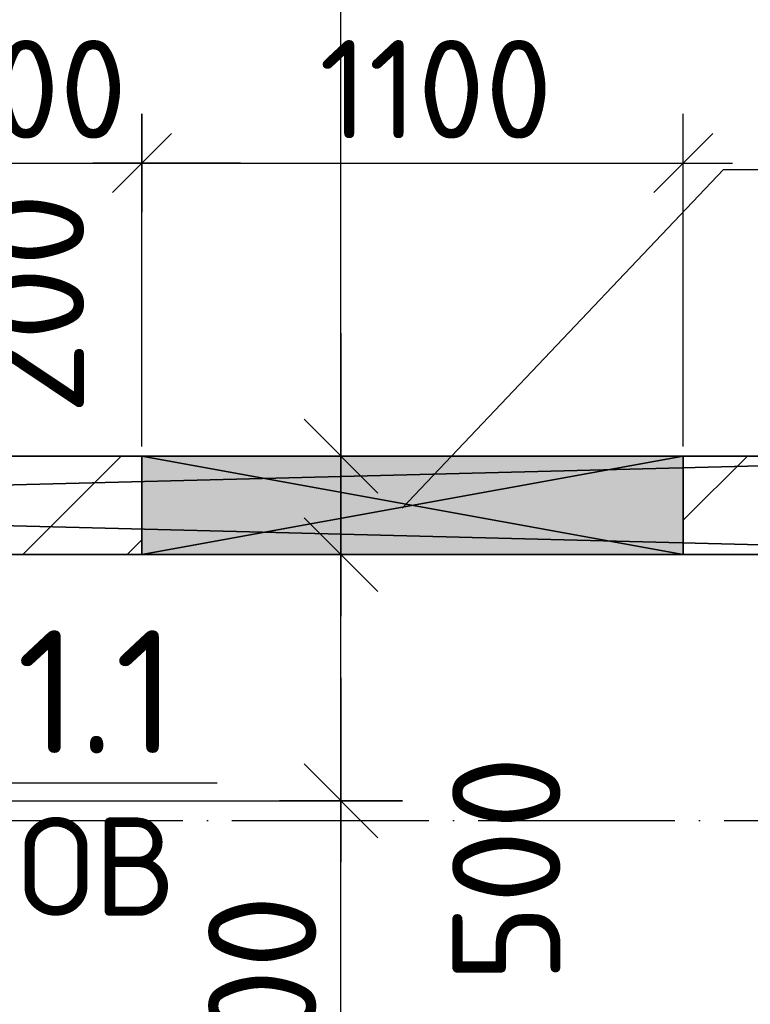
# Model space of a CAD drawing. Header units: millimetres. Extents: x 40580 to 559114, y -343730 to 81020.
# Tile 51 of 256: x 191252 to 192737, y -67178 to -65177. Entities that reach past the tile are written whole.
import ezdxf
from ezdxf.enums import TextEntityAlignment as Align

# ---------------------------------------------------------------- set-up
doc = ezdxf.new("R2010")
doc.units = ezdxf.units.MM
doc.linetypes.add('______11', pattern=[500, 400, -50, 0, -50])
doc.linetypes.add('______5', pattern=[1100, 800, -100, 100, -100])
for name, color, linetype in [('____________', 7, 'Continuous'), ('___________________', 253, '______5'), ('______________________', 7, 'Continuous'), ('_______________________1', 7, 'Continuous'), ('_________________________0', 7, 'Continuous'), ('__________________________', 22, 'Continuous')]:
    doc.layers.add(name, color=color, linetype=linetype)
doc.styles.add('ISOCPEUR', font='isocpeur.ttf')

# ---------------------------------------------------------------- blocks, each defined once
blk = doc.blocks.new('ALL_ML_STRICH')
at = {"color": 0, "linetype": 'ByBlock', "lineweight": -2}
for p, q in [((0, -0.5), (0, 0.5)), ((-0.3, -0.3), (0.3, 0.3)), ((-1, 0), (0.5, 0))]:
    blk.add_line(p, q, dxfattribs=at)

msp = doc.modelspace()

# ---------------------------------------------------------------- linework, layer by layer
at = {"layer": '____________', "color": 253, "linetype": '______5'}
msp.add_line((191470.1, -66264.1), (191500.5, -66233.7), dxfattribs=at)
at = {"layer": '____________', "color": 253, "linetype": '______11'}
for points in [[(191258, -66264.1), (191458, -66064.1), (191458, -66064.1)], [(192600.5, -66194.3), (192730.8, -66064.1), (192730.8, -66064.1)]]:
    msp.add_lwpolyline(points, dxfattribs=at)
at = {"layer": '___________________', "color": 253, "linetype": '______11'}
msp.add_line((177180.5, -66804.1), (224260.5, -66804.1), dxfattribs=at)
msp.add_line((177180.5, -66804.1), (224260.5, -66804.1), dxfattribs=at)
at = {"layer": '______________________', "color": 7, "linetype": 'Continuous'}
for p, q in [((191904.8, -66064.1), (191904.8, -63524.1)), ((191904.8, -66264.1), (191904.8, -66064.1)), ((191904.8, -66764.1), (191904.8, -66264.1)), ((191904.8, -67764.1), (191904.8, -66764.1))]:
    msp.add_line(p, q, dxfattribs=at)
at = {"layer": '______________________', "color": 253, "linetype": 'Continuous'}
for p, q in [((192580.5, -66064.1), (191904.8, -66064.1)), ((192580.5, -66064.1), (191904.8, -66064.1)), ((191520.5, -66264.1), (191904.8, -66264.1)), ((191520.5, -66264.1), (191904.8, -66264.1)), ((191020.5, -66764.1), (191904.8, -66764.1)), ((191020.5, -66764.1), (191904.8, -66764.1))]:
    msp.add_line(p, q, dxfattribs=at)
at = {"layer": '_______________________1', "color": 7, "linetype": 'Continuous'}
for p, q in [((191000.5, -65468.7), (191500.5, -65468.7)), ((191500.5, -65468.7), (192600.5, -65468.7))]:
    msp.add_line(p, q, dxfattribs=at)
at = {"layer": '_______________________1', "color": 253, "linetype": 'Continuous'}
for p, q in [((191500.5, -66044.1), (191500.5, -65468.7)), ((191500.5, -66044.1), (191500.5, -65468.7)), ((192600.5, -66044.1), (192600.5, -65468.7))]:
    msp.add_line(p, q, dxfattribs=at)
at = {"layer": '_________________________0', "color": 7, "linetype": 'Continuous'}
for p, q in [((192029.2, -66169.8), (192682.6, -65482)), ((192682.6, -65482), (193242.6, -65482)), ((191093.3, -66727.7), (191653.3, -66727.7))]:
    msp.add_line(p, q, dxfattribs=at)
at = {"layer": '__________________________', "color": 180, "linetype": 'Continuous'}
for p, q in [((192600.5, -66064.1), (191500.5, -66064.1)), ((191500.5, -66064.1), (191500.5, -66264.1)), ((191500.5, -66064.1), (192600.5, -66264.1)), ((191500.5, -66264.1), (192600.5, -66064.1)), ((192600.5, -66264.1), (192600.5, -66064.1)), ((191500.5, -66264.1), (192600.5, -66264.1))]:
    msp.add_line(p, q, dxfattribs=at)
at = {"layer": '__________________________', "color": 171, "linetype": 'Continuous'}
for points in [[(191500.5, -66264.1), (191500.5, -66064.1), (192600.5, -66264.1)], [(192600.5, -66264.1), (191500.5, -66064.1), (192600.5, -66064.1)]]:
    msp.add_solid(points, dxfattribs=at)

# ---------------------------------------------------------------- block references
at = {"layer": '______________________', "color": 7, "linetype": 'Continuous', "xscale": 250, "yscale": 250, "zscale": 250}
for p, rotation in [((191904.8, -66064.1), 270), ((191904.8, -66064.1), 90), ((191904.8, -66264.1), 270), ((191904.8, -66264.1), 90), ((191904.8, -66764.1), 270), ((191904.8, -66764.1), 90)]:
    msp.add_blockref('ALL_ML_STRICH', p, dxfattribs=dict(at, rotation=rotation))
at = {"layer": '_______________________1', "color": 7, "linetype": 'Continuous', "xscale": 200, "yscale": 200, "zscale": 200}
for p in [(191500.5, -65468.7), (192600.5, -65468.7)]:
    msp.add_blockref('ALL_ML_STRICH', p, dxfattribs=at)
at = {"layer": '_______________________1', "color": 7, "linetype": 'Continuous', "xscale": 200, "yscale": 200, "zscale": 200, "rotation": 180}
msp.add_blockref('ALL_ML_STRICH', (191500.5, -65468.7), dxfattribs=at)

# ---------------------------------------------------------------- texts
at = {"layer": '______________________', "color": 7, "style": 'ISOCPEUR'}
for s, p in [('200', (191382.8, -65980.4)), ('500', (192350.9, -67134)), ('1000', (191854.8, -67517.1))]:
    msp.add_text(s, height=220, rotation=90, dxfattribs=at).set_placement(p)
at = {"layer": '_______________________1', "color": 7, "style": 'ISOCPEUR'}
for s, p in [('500', (191050.5, -65418.7)), ('1100', (191860.5, -65418.7))]:
    msp.add_text(s, height=200, dxfattribs=at).set_placement(p)
at = {"layer": '_________________________0', "color": 7, "linetype": 'Continuous', "style": 'ISOCPEUR'}
for s, height, p, p2 in [('1.1', 250, (191245.8, -66667.7), (191570.8, -66667.7)), ('ОВ', 200, (191248.3, -66997.7), (191568.3, -66997.7))]:
    msp.add_text(s, height=height, dxfattribs=at).set_placement(p, p2, align=Align.FIT)

# ---------------------------------------------------------------- meshes
at = {"layer": '____________', "color": 7, "linetype": 'Continuous'}
mesh = msp.add_polyface(dxfattribs=at)
corners = [(193530.5, -66064.1, -3800), (185670.5, -66064.1, -3800), (185670.5, -66064.1, -350), (193530.5, -66064.1, -350), (192600.5, -66064.1, -600), (191500.5, -66064.1, -600), (191500.5, -66064.1, -1100), (192600.5, -66064.1, -1100), (188955.1, -66064.1, -2249.8), (188949, -66064.1, -2233.9), (188941.2, -66064.1, -2218.8), (188932, -66064.1, -2204.5), (188921.3, -66064.1, -2191.3), (188909.2, -66064.1, -2179.2), (188896, -66064.1, -2168.5), (188881.8, -66064.1, -2159.3), (188866.6, -66064.1, -2151.5), (188850.7, -66064.1, -2145.5), (188834.3, -66064.1, -2141.1), (188817.5, -66064.1, -2138.4), (188800.5, -66064.1, -2137.5), (188783.5, -66064.1, -2138.4), (188766.7, -66064.1, -2141.1), (188750.3, -66064.1, -2145.5), (188734.4, -66064.1, -2151.5), (188719.3, -66064.1, -2159.3), (188705, -66064.1, -2168.5), (188691.8, -66064.1, -2179.2), (188679.7, -66064.1, -2191.3), (188669, -66064.1, -2204.5), (188659.8, -66064.1, -2218.8), (188652.1, -66064.1, -2233.9), (188646, -66064.1, -2249.8), (188641.6, -66064.1, -2266.2), (188638.9, -66064.1, -2283), (188638, -66064.1, -2300), (188638.9, -66064.1, -2317), (188641.6, -66064.1, -2333.8), (188646, -66064.1, -2350.2), (188652.1, -66064.1, -2366.1), (188659.8, -66064.1, -2381.2), (188669, -66064.1, -2395.5), (188679.7, -66064.1, -2408.7), (188691.8, -66064.1, -2420.8), (188705, -66064.1, -2431.5), (188719.3, -66064.1, -2440.7), (188734.4, -66064.1, -2448.5), (188750.3, -66064.1, -2454.5), (188766.7, -66064.1, -2458.9), (188783.5, -66064.1, -2461.6), (188800.5, -66064.1, -2462.5), (188817.5, -66064.1, -2461.6), (188834.3, -66064.1, -2458.9), (188850.7, -66064.1, -2454.5), (188866.6, -66064.1, -2448.5), (188881.8, -66064.1, -2440.7), (188896, -66064.1, -2431.5), (188909.2, -66064.1, -2420.8), (188921.3, -66064.1, -2408.7), (188932, -66064.1, -2395.5), (188941.2, -66064.1, -2381.2), (188949, -66064.1, -2366.1), (188955.1, -66064.1, -2350.2), (188959.5, -66064.1, -2333.8), (188962.1, -66064.1, -2317), (188963, -66064.1, -2300), (188962.1, -66064.1, -2283), (188959.5, -66064.1, -2266.2), (190555.1, -66064.1, -2249.8), (190549, -66064.1, -2233.9), (190541.2, -66064.1, -2218.8), (190532, -66064.1, -2204.5), (190521.3, -66064.1, -2191.3), (190509.2, -66064.1, -2179.2), (190496, -66064.1, -2168.5), (190481.8, -66064.1, -2159.3), (190466.6, -66064.1, -2151.5), (190450.7, -66064.1, -2145.5), (190434.3, -66064.1, -2141.1), (190417.5, -66064.1, -2138.4), (190400.5, -66064.1, -2137.5), (190383.5, -66064.1, -2138.4), (190366.7, -66064.1, -2141.1), (190350.3, -66064.1, -2145.5), (190334.4, -66064.1, -2151.5), (190319.3, -66064.1, -2159.3), (190305, -66064.1, -2168.5), (190291.8, -66064.1, -2179.2), (190279.7, -66064.1, -2191.3), (190269, -66064.1, -2204.5), (190259.8, -66064.1, -2218.8), (190252.1, -66064.1, -2233.9), (190246, -66064.1, -2249.8), (190241.6, -66064.1, -2266.2), (190238.9, -66064.1, -2283), (190238, -66064.1, -2300), (190238.9, -66064.1, -2317), (190241.6, -66064.1, -2333.8), (190246, -66064.1, -2350.2), (190252.1, -66064.1, -2366.1), (190259.8, -66064.1, -2381.2), (190269, -66064.1, -2395.5), (190279.7, -66064.1, -2408.7), (190291.8, -66064.1, -2420.8), (190305, -66064.1, -2431.5), (190319.3, -66064.1, -2440.7), (190334.4, -66064.1, -2448.5), (190350.3, -66064.1, -2454.5), (190366.7, -66064.1, -2458.9), (190383.5, -66064.1, -2461.6), (190400.5, -66064.1, -2462.5), (190417.5, -66064.1, -2461.6), (190434.3, -66064.1, -2458.9), (190450.7, -66064.1, -2454.5), (190466.6, -66064.1, -2448.5), (190481.8, -66064.1, -2440.7), (190496, -66064.1, -2431.5), (190509.2, -66064.1, -2420.8), (190521.3, -66064.1, -2408.7), (190532, -66064.1, -2395.5), (190541.2, -66064.1, -2381.2), (190549, -66064.1, -2366.1), (190555.1, -66064.1, -2350.2), (190559.5, -66064.1, -2333.8), (190562.1, -66064.1, -2317), (190563, -66064.1, -2300), (190562.1, -66064.1, -2283), (190559.5, -66064.1, -2266.2)]
mesh.append_faces([[corners[k] for k in face] for face in [(15, 2, 5), (0, 63, 109), (82, 66, 7), (0, 68, 7)]], dxfattribs={"vtx0": -1, "vtx1": -1, "vtx2": -1, "color": 7})
mesh.append_faces([[corners[k] for k in face] for face in [(6, 8, 9), (3, 4, 5), (6, 9, 10), (30, 1, 2), (64, 100, 101), (65, 91, 92), (95, 64, 65), (7, 68, 69), (91, 65, 66), (8, 6, 7), (7, 3, 0)]], dxfattribs={"vtx0": -1, "vtx2": -1, "color": 7})
mesh.append_faces([[corners[k] for k in face] for face in [(2, 3, 5), (5, 6, 10), (10, 11, 5), (11, 12, 5), (12, 13, 5), (13, 14, 5), (14, 15, 5), (15, 16, 2), (16, 17, 2), (17, 18, 2), (18, 19, 2), (19, 20, 2), (20, 21, 2), (21, 22, 2), (22, 23, 2), (23, 24, 2), (24, 25, 2), (25, 26, 2), (26, 27, 2), (27, 28, 2), (28, 29, 2), (29, 30, 2), (30, 31, 1), (31, 32, 1), (32, 33, 1), (33, 34, 1), (34, 35, 1), (35, 36, 1), (36, 37, 1), (37, 38, 1), (38, 39, 1), (39, 40, 1), (40, 41, 1), (41, 42, 1), (42, 43, 1), (43, 44, 1), (44, 45, 1), (45, 46, 1), (46, 47, 1), (47, 48, 1), (48, 49, 1), (49, 50, 1), (50, 51, 1), (51, 52, 1), (52, 53, 1), (53, 54, 1), (0, 1, 54), (54, 55, 0), (55, 56, 0), (56, 57, 0), (57, 58, 0), (58, 59, 0), (59, 60, 0), (60, 61, 0), (61, 62, 0), (62, 63, 0), (63, 64, 101), (101, 102, 63), (102, 103, 63), (103, 104, 63), (104, 105, 63), (105, 106, 63), (106, 107, 63), (107, 108, 63), (108, 109, 63), (109, 110, 0), (110, 111, 0), (111, 112, 0), (112, 113, 0), (113, 114, 0), (114, 115, 0), (115, 116, 0), (116, 117, 0), (117, 118, 0), (118, 119, 0), (119, 120, 0), (120, 121, 0), (121, 122, 0), (122, 123, 0), (123, 124, 0), (124, 125, 0), (125, 126, 0), (126, 127, 0), (127, 68, 0), (92, 93, 65), (93, 94, 65), (94, 95, 65), (95, 96, 64), (96, 97, 64), (97, 98, 64), (98, 99, 64), (99, 100, 64), (69, 70, 7), (70, 71, 7), (71, 72, 7), (72, 73, 7), (73, 74, 7), (74, 75, 7), (75, 76, 7), (76, 77, 7), (77, 78, 7), (78, 79, 7), (79, 80, 7), (80, 81, 7), (81, 82, 7), (82, 83, 66), (83, 84, 66), (84, 85, 66), (85, 86, 66), (86, 87, 66), (87, 88, 66), (88, 89, 66), (89, 90, 66), (90, 91, 66), (66, 67, 7), (67, 8, 7), (7, 4, 3)]], dxfattribs={"vtx1": -1, "vtx2": -1, "color": 7})
mesh = msp.add_polyface(dxfattribs=at)
corners = [(193530.5, -66064.1, -3800), (193530.5, -66264.1, -3800), (185670.5, -66264.1, -3800), (185670.5, -66064.1, -3800)]
mesh.append_faces([[corners[k] for k in face] for face in [(1, 2, 0)]], dxfattribs={"vtx1": -1, "color": 7})
mesh.append_faces([[corners[k] for k in face] for face in [(2, 3, 0)]], dxfattribs={"vtx2": -1, "color": 7})
mesh = msp.add_polyface(dxfattribs=at)
corners = [(193530.5, -66264.1, -350), (193530.5, -66064.1, -350), (185670.5, -66064.1, -350), (185670.5, -66264.1, -350)]
mesh.append_faces([[corners[k] for k in face] for face in [(1, 2, 0)]], dxfattribs={"vtx1": -1, "color": 7})
mesh.append_faces([[corners[k] for k in face] for face in [(2, 3, 0)]], dxfattribs={"vtx2": -1, "color": 7})
mesh = msp.add_polyface(dxfattribs=at)
corners = [(191500.5, -66064.1, -1100), (191500.5, -66064.1, -600), (191500.5, -66264.1, -600), (191500.5, -66264.1, -1100)]
mesh.append_faces([[corners[k] for k in face] for face in [(1, 2, 0)]], dxfattribs={"vtx1": -1, "color": 7})
mesh.append_faces([[corners[k] for k in face] for face in [(2, 3, 0)]], dxfattribs={"vtx2": -1, "color": 7})
mesh = msp.add_polyface(dxfattribs=at)
corners = [(191500.5, -66264.1, -1100), (192600.5, -66264.1, -1100), (192600.5, -66064.1, -1100), (191500.5, -66064.1, -1100)]
mesh.append_faces([[corners[k] for k in face] for face in [(1, 2, 0)]], dxfattribs={"vtx1": -1, "color": 7})
mesh.append_faces([[corners[k] for k in face] for face in [(2, 3, 0)]], dxfattribs={"vtx2": -1, "color": 7})
mesh = msp.add_polyface(dxfattribs=at)
corners = [(191500.5, -66064.1, -600), (192600.5, -66064.1, -600), (192600.5, -66264.1, -600), (191500.5, -66264.1, -600)]
mesh.append_faces([[corners[k] for k in face] for face in [(1, 2, 0)]], dxfattribs={"vtx1": -1, "color": 7})
mesh.append_faces([[corners[k] for k in face] for face in [(2, 3, 0)]], dxfattribs={"vtx2": -1, "color": 7})
mesh = msp.add_polyface(dxfattribs=at)
corners = [(192600.5, -66264.1, -1100), (192600.5, -66264.1, -600), (192600.5, -66064.1, -600), (192600.5, -66064.1, -1100)]
mesh.append_faces([[corners[k] for k in face] for face in [(1, 2, 0)]], dxfattribs={"vtx1": -1, "color": 7})
mesh.append_faces([[corners[k] for k in face] for face in [(2, 3, 0)]], dxfattribs={"vtx2": -1, "color": 7})
mesh = msp.add_polyface(dxfattribs=at)
corners = [(185670.5, -66264.1, -3800), (193530.5, -66264.1, -3800), (193530.5, -66264.1, -350), (185670.5, -66264.1, -350), (191500.5, -66264.1, -600), (192600.5, -66264.1, -600), (192600.5, -66264.1, -1100), (191500.5, -66264.1, -1100), (188959.5, -66264.1, -2333.8), (188955.1, -66264.1, -2350.2), (188949, -66264.1, -2366.1), (188941.2, -66264.1, -2381.2), (188932, -66264.1, -2395.5), (188921.3, -66264.1, -2408.7), (188909.2, -66264.1, -2420.8), (188896, -66264.1, -2431.5), (188881.8, -66264.1, -2440.7), (188866.6, -66264.1, -2448.5), (188850.7, -66264.1, -2454.5), (188834.3, -66264.1, -2458.9), (188817.5, -66264.1, -2461.6), (188800.5, -66264.1, -2462.5), (188783.5, -66264.1, -2461.6), (188766.7, -66264.1, -2458.9), (188750.3, -66264.1, -2454.5), (188734.4, -66264.1, -2448.5), (188719.3, -66264.1, -2440.7), (188705, -66264.1, -2431.5), (188691.8, -66264.1, -2420.8), (188679.7, -66264.1, -2408.7), (188669, -66264.1, -2395.5), (188659.8, -66264.1, -2381.2), (188652.1, -66264.1, -2366.1), (188646, -66264.1, -2350.2), (188641.6, -66264.1, -2333.8), (188638.9, -66264.1, -2317), (188638, -66264.1, -2300), (188638.9, -66264.1, -2283), (188641.6, -66264.1, -2266.2), (188646, -66264.1, -2249.8), (188652.1, -66264.1, -2233.9), (188659.8, -66264.1, -2218.8), (188669, -66264.1, -2204.5), (188679.7, -66264.1, -2191.3), (188691.8, -66264.1, -2179.2), (188705, -66264.1, -2168.5), (188719.3, -66264.1, -2159.3), (188734.4, -66264.1, -2151.5), (188750.3, -66264.1, -2145.5), (188766.7, -66264.1, -2141.1), (188783.5, -66264.1, -2138.4), (188800.5, -66264.1, -2137.5), (188817.5, -66264.1, -2138.4), (188834.3, -66264.1, -2141.1), (188850.7, -66264.1, -2145.5), (188866.6, -66264.1, -2151.5), (188881.8, -66264.1, -2159.3), (188896, -66264.1, -2168.5), (188909.2, -66264.1, -2179.2), (188921.3, -66264.1, -2191.3), (188932, -66264.1, -2204.5), (188941.2, -66264.1, -2218.8), (188949, -66264.1, -2233.9), (188955.1, -66264.1, -2249.8), (188959.5, -66264.1, -2266.2), (188962.1, -66264.1, -2283), (188963, -66264.1, -2300), (188962.1, -66264.1, -2317), (190559.5, -66264.1, -2333.8), (190555.1, -66264.1, -2350.2), (190549, -66264.1, -2366.1), (190541.2, -66264.1, -2381.2), (190532, -66264.1, -2395.5), (190521.3, -66264.1, -2408.7), (190509.2, -66264.1, -2420.8), (190496, -66264.1, -2431.5), (190481.8, -66264.1, -2440.7), (190466.6, -66264.1, -2448.5), (190450.7, -66264.1, -2454.5), (190434.3, -66264.1, -2458.9), (190417.5, -66264.1, -2461.6), (190400.5, -66264.1, -2462.5), (190383.5, -66264.1, -2461.6), (190366.7, -66264.1, -2458.9), (190350.3, -66264.1, -2454.5), (190334.4, -66264.1, -2448.5), (190319.3, -66264.1, -2440.7), (190305, -66264.1, -2431.5), (190291.8, -66264.1, -2420.8), (190279.7, -66264.1, -2408.7), (190269, -66264.1, -2395.5), (190259.8, -66264.1, -2381.2), (190252.1, -66264.1, -2366.1), (190246, -66264.1, -2350.2), (190241.6, -66264.1, -2333.8), (190238.9, -66264.1, -2317), (190238, -66264.1, -2300), (190238.9, -66264.1, -2283), (190241.6, -66264.1, -2266.2), (190246, -66264.1, -2249.8), (190252.1, -66264.1, -2233.9), (190259.8, -66264.1, -2218.8), (190269, -66264.1, -2204.5), (190279.7, -66264.1, -2191.3), (190291.8, -66264.1, -2179.2), (190305, -66264.1, -2168.5), (190319.3, -66264.1, -2159.3), (190334.4, -66264.1, -2151.5), (190350.3, -66264.1, -2145.5), (190366.7, -66264.1, -2141.1), (190383.5, -66264.1, -2138.4), (190400.5, -66264.1, -2137.5), (190417.5, -66264.1, -2138.4), (190434.3, -66264.1, -2141.1), (190450.7, -66264.1, -2145.5), (190466.6, -66264.1, -2151.5), (190481.8, -66264.1, -2159.3), (190496, -66264.1, -2168.5), (190509.2, -66264.1, -2179.2), (190521.3, -66264.1, -2191.3), (190532, -66264.1, -2204.5), (190541.2, -66264.1, -2218.8), (190549, -66264.1, -2233.9), (190555.1, -66264.1, -2249.8), (190559.5, -66264.1, -2266.2), (190562.1, -66264.1, -2283), (190563, -66264.1, -2300), (190562.1, -66264.1, -2317)]
mesh.append_faces([[corners[k] for k in face] for face in [(4, 3, 56), (7, 64, 110), (6, 121, 1), (83, 67, 1)]], dxfattribs={"vtx0": -1, "vtx1": -1, "vtx2": -1, "color": 7})
mesh.append_faces([[corners[k] for k in face] for face in [(1, 8, 9), (18, 0, 1), (41, 3, 0), (61, 7, 4), (4, 2, 3), (2, 4, 5), (65, 101, 102), (7, 120, 121), (66, 92, 93), (96, 65, 66), (1, 68, 69), (92, 66, 67)]], dxfattribs={"vtx0": -1, "vtx2": -1, "color": 7})
mesh.append_faces([[corners[k] for k in face] for face in [(9, 10, 1), (10, 11, 1), (11, 12, 1), (12, 13, 1), (13, 14, 1), (14, 15, 1), (15, 16, 1), (16, 17, 1), (17, 18, 1), (18, 19, 0), (19, 20, 0), (20, 21, 0), (21, 22, 0), (22, 23, 0), (23, 24, 0), (24, 25, 0), (25, 26, 0), (26, 27, 0), (27, 28, 0), (28, 29, 0), (29, 30, 0), (30, 31, 0), (31, 32, 0), (32, 33, 0), (33, 34, 0), (34, 35, 0), (35, 36, 0), (36, 37, 0), (37, 38, 0), (38, 39, 0), (39, 40, 0), (40, 41, 0), (41, 42, 3), (42, 43, 3), (43, 44, 3), (44, 45, 3), (45, 46, 3), (46, 47, 3), (47, 48, 3), (48, 49, 3), (49, 50, 3), (50, 51, 3), (51, 52, 3), (52, 53, 3), (53, 54, 3), (54, 55, 3), (55, 56, 3), (56, 57, 4), (57, 58, 4), (58, 59, 4), (59, 60, 4), (60, 61, 4), (61, 62, 7), (62, 63, 7), (63, 64, 7), (5, 6, 2), (64, 65, 102), (102, 103, 64), (103, 104, 64), (104, 105, 64), (105, 106, 64), (106, 107, 64), (107, 108, 64), (108, 109, 64), (109, 110, 64), (110, 111, 7), (111, 112, 7), (112, 113, 7), (113, 114, 7), (114, 115, 7), (115, 116, 7), (116, 117, 7), (117, 118, 7), (118, 119, 7), (119, 120, 7), (1, 2, 6), (6, 7, 121), (121, 122, 1), (122, 123, 1), (123, 124, 1), (124, 125, 1), (125, 126, 1), (126, 127, 1), (127, 68, 1), (93, 94, 66), (94, 95, 66), (95, 96, 66), (96, 97, 65), (97, 98, 65), (98, 99, 65), (99, 100, 65), (100, 101, 65), (69, 70, 1), (70, 71, 1), (71, 72, 1), (72, 73, 1), (73, 74, 1), (74, 75, 1), (75, 76, 1), (76, 77, 1), (77, 78, 1), (78, 79, 1), (79, 80, 1), (80, 81, 1), (81, 82, 1), (82, 83, 1), (83, 84, 67), (84, 85, 67), (85, 86, 67), (86, 87, 67), (87, 88, 67), (88, 89, 67), (89, 90, 67), (90, 91, 67), (91, 92, 67), (67, 8, 1)]], dxfattribs={"vtx1": -1, "vtx2": -1, "color": 7})

doc.saveas('drawing.dxf')
